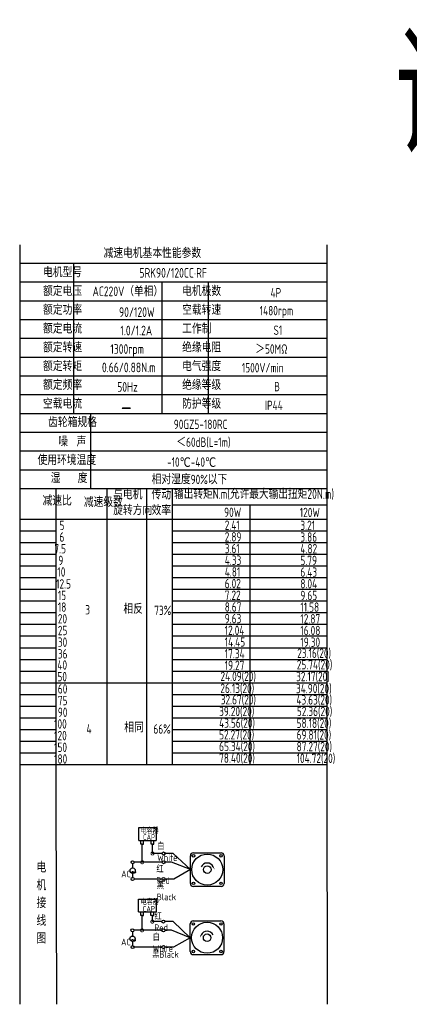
# Model space of a CAD drawing. Header units: inches. Extents: x 837 to 6223, y -2862 to 3098.
# Tile 18 of 139: x 3209 to 3536, y -2862 to -2038. Entities that reach past the tile are written whole.
import ezdxf

# ---------------------------------------------------------------- set-up
doc = ezdxf.new("R2010")
doc.units = ezdxf.units.IN
doc.header["$LTSCALE"] = 10
doc.header["$MEASUREMENT"] = 0
for name, color, linetype in [('1轮廓实线层', 7, 'Continuous'), ('2细线层', 4, 'Continuous'), ('6文字层', 3, 'Continuous'), ('7标注层', 4, 'Continuous')]:
    doc.layers.add(name, color=color, linetype=linetype)
doc.styles.add('PC_TEXTSTYLE', font='isocp.shx', dxfattribs={"width": 0.8, "bigfont": 'HZFS.SHX'})

# ---------------------------------------------------------------- blocks, each defined once
blk = doc.blocks.new('_DotSmall')
at = {"color": 0, "linetype": 'ByBlock', "const_width": 0.5}
blk.add_lwpolyline([(-0.0625, 0, 1), (0.0625, 0, 1)], format="xyb", close=True, dxfattribs=at)

msp = doc.modelspace()

# ---------------------------------------------------------------- linework, layer by layer
at = {"layer": '1轮廓实线层'}
for p, q in [((3209.46444, -2226.21303), (3209.46444, -2393.1536)), ((3209.46444, -2226.21303), (3209.46444, -2398.99893)), ((3466.41128, -2226.21304), (3466.41128, -2673.13835)), ((3209.46445, -2396.72521), (3209.46445, -2701.19951)), ((3209.46445, -2402.6956), (3209.46445, -2717.83088)), ((3209.46445, -2658.01892), (3209.46445, -2861.55045)), ((3209.46445, -2673.13835), (3209.46445, -2861.55045)), ((3466.41128, -2673.13835), (3466.72337, -2861.55044))]:
    msp.add_line(p, q, dxfattribs=at)
at = {"layer": '1轮廓实线层', "color": 4}
for p, q in [((3337.48777, -2443.7452), (3466.41127, -2443.7452)), ((3337.48777, -2455.75632), (3380.4029, -2455.75632))]:
    msp.add_line(p, q, dxfattribs=at)
at = {"layer": '2细线层'}
for p, q in [((3466.41127, -2241.92084), (3209.46444, -2241.92084)), ((3254.47261, -2241.92084), (3254.47261, -2367.58331)), ((3466.41127, -2257.62865), (3209.46444, -2257.62865)), ((3328.45427, -2257.62865), (3328.45427, -2367.58331)), ((3367.19856, -2257.62865), (3367.19856, -2367.58331)), ((3466.41127, -2273.33646), (3209.46444, -2273.33646)), ((3466.41127, -2289.04427), (3209.46444, -2289.04427)), ((3466.41127, -2304.75207), (3209.46444, -2304.75207)), ((3466.41127, -2320.45988), (3209.46444, -2320.45988)), ((3466.41127, -2336.16769), (3209.46444, -2336.16769)), ((3466.41127, -2351.8755), (3209.46444, -2351.8755)), ((3466.41127, -2367.58331), (3209.46444, -2367.58331)), ((3268.75234, -2367.58331), (3268.75234, -2430.41455)), ((3466.41127, -2383.29112), (3209.46444, -2383.29112)), ((3466.41127, -2398.99893), (3209.46444, -2398.99893)), ((3466.41127, -2398.99893), (3209.46444, -2398.99893)), ((3466.41127, -2414.70674), (3209.46444, -2414.70674)), ((3466.41127, -2414.70674), (3209.46444, -2414.70674)), ((3401.94767, -2430.41455), (3209.46444, -2430.41455)), ((3466.41127, -2430.41455), (3209.46444, -2430.41455)), ((3239.99072, -2690.24846), (3239.99072, -2430.41456)), ((3282.64808, -2660.93693), (3282.64808, -2430.41455)), ((3315.82067, -2660.93693), (3315.82067, -2430.41455)), ((3337.48777, -2660.93693), (3337.48777, -2430.41455)), ((3401.94952, -2443.7452), (3401.94952, -2660.93693)), ((3209.46444, -2455.75632), (3466.41127, -2455.75632)), ((3209.46444, -2465.52682), (3239.99071, -2465.52682)), ((3337.48777, -2465.52682), (3466.41127, -2465.52682)), ((3209.46444, -2475.29733), (3239.99071, -2475.29733)), ((3337.48777, -2475.29733), (3466.41127, -2475.29733)), ((3209.46444, -2485.06783), (3239.99071, -2485.06783)), ((3337.48777, -2485.06783), (3466.41127, -2485.06783)), ((3209.46444, -2494.83834), (3239.99071, -2494.83834)), ((3337.48777, -2494.83834), (3466.41127, -2494.83834)), ((3209.46444, -2504.60884), (3239.99071, -2504.60884)), ((3337.48777, -2504.60884), (3466.41127, -2504.60884)), ((3209.46444, -2514.37935), (3239.99071, -2514.37935)), ((3337.48777, -2514.37935), (3466.41127, -2514.37935)), ((3209.46444, -2524.14985), (3239.99071, -2524.14985)), ((3337.48777, -2524.14985), (3466.41127, -2524.14985)), ((3209.46444, -2533.92036), (3239.99071, -2533.92036)), ((3337.48777, -2533.92036), (3466.41127, -2533.92036)), ((3209.46444, -2543.69087), (3239.99071, -2543.69087)), ((3337.48777, -2543.69087), (3466.41127, -2543.69087)), ((3209.46444, -2553.46137), (3239.99071, -2553.46137)), ((3337.48777, -2553.46137), (3466.41127, -2553.46137)), ((3209.46444, -2563.23188), (3239.99071, -2563.23188)), ((3337.48777, -2563.23188), (3466.41127, -2563.23188)), ((3209.46444, -2573.00238), (3239.99071, -2573.00238)), ((3337.48777, -2573.00238), (3466.41127, -2573.00238)), ((3209.46444, -2582.77289), (3239.99071, -2582.77289)), ((3337.48777, -2582.77289), (3466.41127, -2582.77289)), ((3209.46444, -2592.54339), (3337.48777, -2592.54339)), ((3337.48777, -2592.54339), (3466.41127, -2592.54339)), ((3209.46444, -2602.3139), (3239.99071, -2602.3139)), ((3337.48777, -2602.3139), (3466.41127, -2602.3139)), ((3209.46444, -2612.0844), (3239.99071, -2612.0844)), ((3337.48777, -2612.0844), (3466.41127, -2612.0844)), ((3209.46444, -2621.85491), (3239.99071, -2621.85491)), ((3337.48777, -2621.85491), (3466.41127, -2621.85491)), ((3209.46444, -2631.62542), (3239.99071, -2631.62542)), ((3337.48777, -2631.62542), (3466.41127, -2631.62542)), ((3209.46444, -2641.39592), (3239.99071, -2641.39592)), ((3337.48777, -2641.39592), (3466.41127, -2641.39592)), ((3209.46444, -2651.16643), (3239.99071, -2651.16643)), ((3337.48777, -2651.16643), (3466.41127, -2651.16643)), ((3209.46444, -2660.93693), (3337.48777, -2660.93693)), ((3337.48777, -2660.93693), (3466.41127, -2660.93693)), ((3240.44164, -2861.55044), (3239.99072, -2690.24846)), ((3309.10415, -2724.45209), (3309.10415, -2713.77318)), ((3309.10415, -2713.77318), (3323.63648, -2713.77318)), ((3323.63648, -2713.77318), (3323.63648, -2724.45209)), ((3309.10415, -2724.45209), (3323.57817, -2724.45209)), ((3310.8078, -2727.6482), (3310.8078, -2724.45209)), ((3313.15507, -2727.6482), (3313.15507, -2724.45209)), ((3319.41364, -2727.64063), (3319.41364, -2724.44451)), ((3321.76091, -2727.64063), (3321.76091, -2724.44451)), ((3312.01535, -2727.6482), (3310.8078, -2727.6482)), ((3311.98143, -2727.6482), (3313.18898, -2727.6482)), ((3312.01535, -2742.7047), (3312.01535, -2727.6482)), ((3320.62119, -2727.64063), (3319.41364, -2727.64063)), ((3320.58728, -2727.64063), (3321.79482, -2727.64063)), ((3320.62119, -2735.40573), (3320.62119, -2727.60941)), ((3328.56775, -2735.40573), (3320.62119, -2735.40573)), ((3337.89842, -2735.40573), (3331.08281, -2735.40573)), ((3352.32741, -2748.9044), (3337.89842, -2735.40573)), ((3328.57359, -2742.7047), (3312.01535, -2742.7047)), ((3352.32741, -2748.9044), (3338.33538, -2756.76439)), ((3328.56775, -2756.76439), (3305.29927, -2756.76439)), ((3338.33538, -2756.76439), (3331.08281, -2756.76439)), ((3309.02023, -2784.14183), (3309.02023, -2773.46293)), ((3309.02023, -2773.46293), (3323.55256, -2773.46293)), ((3323.55256, -2773.46293), (3323.55256, -2784.14183)), ((3309.02023, -2784.14183), (3323.49425, -2784.14183)), ((3310.72388, -2787.33795), (3310.72388, -2784.14183)), ((3311.93143, -2787.33795), (3310.72388, -2787.33795)), ((3311.89751, -2799.66842), (3311.89751, -2787.33795)), ((3311.89751, -2787.33795), (3313.10506, -2787.33795)), ((3313.07115, -2787.33795), (3313.07115, -2784.14183)), ((3319.32972, -2787.33038), (3319.32972, -2784.13426)), ((3320.53727, -2787.33038), (3319.32972, -2787.33038)), ((3320.50336, -2787.33038), (3321.7109, -2787.33038)), ((3320.50336, -2792.36944), (3320.50336, -2787.33682)), ((3321.67699, -2787.33038), (3321.67699, -2784.13426)), ((3328.45575, -2799.66842), (3311.89751, -2799.66842)), ((3328.44991, -2792.36944), (3320.50336, -2792.36944)), ((3337.78058, -2792.36944), (3330.96497, -2792.36944)), ((3352.20958, -2805.86812), (3337.78058, -2792.36944)), ((3352.20958, -2805.86812), (3338.21755, -2813.7281)), ((3328.44991, -2813.7281), (3305.18144, -2813.7281)), ((3338.21755, -2813.7281), (3330.96497, -2813.7281)), ((3354.71891, -2819.98313), (3377.93027, -2819.98313))]:
    msp.add_line(p, q, dxfattribs=at)
at = {"layer": '2细线层', "color": 4}
for p, q in [((3352.32741, -2760.51008), (3352.32741, -2737.29873)), ((3354.83675, -2734.78939), (3378.0481, -2734.78939)), ((3380.55743, -2737.29873), (3380.55743, -2760.51008)), ((3378.0481, -2763.01942), (3354.83675, -2763.01942)), ((3355.86459, -2763.01942), (3354.83675, -2763.01942)), ((3354.71891, -2791.75311), (3377.93027, -2791.75311)), ((3352.20958, -2817.4738), (3352.20958, -2794.26245)), ((3380.4396, -2794.26245), (3380.4396, -2817.4738))]:
    msp.add_line(p, q, dxfattribs=at)
at = {"layer": '2细线层'}
for points in [[(3371.47629, -2746.55707, 0, 0, 0), (3371.47629, -2746.55707, 0.941, 0, 0), (3372.60285, -2748.97297, 0, 0, 0)], [(3361.29072, -2803.52079, 0, 0, 0), (3361.29072, -2803.52079, 0.941, 0, 0), (3360.16417, -2805.93669, 0, 0, 0)]]:
    msp.add_lwpolyline(points, format="xyseb", dxfattribs=at)
for centre in [(3329.82528, -2735.40573), (3303.98684, -2742.7047), (3329.83112, -2742.7047), (3304.00758, -2756.76439), (3329.82528, -2756.76439), (3329.70744, -2792.36944), (3303.86901, -2799.66842), (3329.71328, -2799.66842), (3303.88975, -2813.7281), (3329.70744, -2813.7281)]:
    msp.add_circle(centre, 1.25753, dxfattribs=at)
at = {"layer": '2细线层', "color": 4}
for centre, radius in [((3366.44242, -2748.9044), 12.99077), ((3354.90903, -2737.37101), 1.01942), ((3377.97582, -2737.37101), 1.01942), ((3366.44242, -2748.9044), 3.13667), ((3354.90903, -2760.4378), 1.01942), ((3377.97582, -2760.4378), 1.01942), ((3366.32459, -2805.86812), 12.99077), ((3354.7912, -2794.33473), 1.01942), ((3377.85798, -2794.33473), 1.01942), ((3366.32459, -2805.86812), 3.13667), ((3354.7912, -2817.40151), 1.01942), ((3377.85798, -2817.40151), 1.01942)]:
    msp.add_circle(centre, radius, dxfattribs=at)
for centre, start, end in [((3354.83675, -2737.29873), 90, 180), ((3378.0481, -2737.29873), 0, 90), ((3354.83675, -2760.51008), 180, 270), ((3378.0481, -2760.51008), 270, 0), ((3354.71891, -2794.26245), 90, 180), ((3377.93027, -2794.26245), 0, 90), ((3354.71891, -2817.4738), 180, 270), ((3377.93027, -2817.4738), 270, 0)]:
    msp.add_arc(centre, 2.50934, start, end, dxfattribs=at)
at = {"layer": '2细线层'}
for centre in [(3366.44242, -2748.9044), (3366.32459, -2805.86812)]:
    msp.add_arc(centre, 5.55426, 25, 156.22351377, dxfattribs=at)
at = {"layer": '7标注层'}
for p, q in [((3304.00031, -2743.96216), (3304.00256, -2747.52222)), ((3312.01535, -2742.7047), (3305.24437, -2742.7047)), ((3336.60718, -2742.7047), (3331.08865, -2742.7047)), ((3352.32741, -2748.9044), (3336.60718, -2742.7047)), ((3304.00534, -2751.9468), (3304.00758, -2755.50686)), ((3311.89751, -2799.66842), (3305.12654, -2799.66842)), ((3336.48935, -2799.66842), (3330.97082, -2799.66842)), ((3352.20958, -2805.86812), (3336.48935, -2799.66842)), ((3303.88248, -2800.92588), (3303.88472, -2804.48593)), ((3303.88751, -2808.91052), (3303.88975, -2812.47057))]:
    msp.add_line(p, q, dxfattribs=at)
for centre in [(3304.00395, -2749.73451), (3303.88612, -2806.69823)]:
    msp.add_circle(centre, 2.21229, dxfattribs=at)

# ---------------------------------------------------------------- block references
at = {"layer": '2细线层'}
for p, xscale, yscale, zscale, rotation in [((3320.62119, -2735.40573), 5.299573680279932, 5.299573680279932, 5.299573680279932, 0.05529606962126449), ((3312.01535, -2742.7047), 5.299573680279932, 5.299573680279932, 5.299573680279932, 0.05529606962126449), ((3320.50336, -2792.36944), 5.299573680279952, 5.299573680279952, 5.299573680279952, 0.05529606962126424), ((3311.89751, -2799.66842), 5.299573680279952, 5.299573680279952, 5.299573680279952, 0.05529606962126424)]:
    msp.add_blockref('_DotSmall', p, dxfattribs=dict(at, xscale=xscale, yscale=yscale, zscale=zscale, rotation=rotation))

# ---------------------------------------------------------------- texts
at = {"layer": '6文字层', "style": 'PC_TEXTSTYLE'}
for s, insert, char_height, width, attachment_point in [('{\\C3;调速风叶}', (3523.44622, -2052.40206), 100, 476.7582869, 1), ('{\\C3;减速电机基本性能参数}', (3279.65638, -2229.38397), 7.8539044, 91.6376662, 1), ('{\\C3;         电机型号 }', (3196.69954, -2245.43281), 7.8539044, 91.6376662, 1), ('\\pi15.537;{\\C3;      5RK90/120CC·RF}', (3271.91536, -2245.68042), 8.100556, 112.3650494, 1), ('{\\C3;         额定电压}', (3196.69954, -2261.14062), 7.8539044, 91.6376662, 1), ('{\\C3;       AC220V（单相）}', (3244.54443, -2261.10639), 8.100556, 94.5155433, 1), ('{\\C3;         电机极数}', (3313.07658, -2261.14062), 7.8539044, 91.6376662, 1), ('{\\C3;         4P}', (3387.09563, -2262.34621), 7.8539044, 91.6376662, 1), ('{\\C3;         额定功率}', (3196.69954, -2276.84843), 7.8539044, 91.6376662, 1), ('{\\C3;              90/120W}', (3240.75686, -2278.50174), 8.100556, 94.5155433, 1), ('{\\C3;         空载转速}', (3313.07658, -2276.84843), 7.8539044, 91.6376662, 1), ('{\\C3;          1480rpm}', (3374.42653, -2277.37208), 7.8539044, 91.6376662, 1), ('{\\C3;         额定电流}', (3196.69954, -2292.55624), 7.8539044, 91.6376662, 1), ('{\\C3;              1.0/1.2A}', (3241.83403, -2293.92091), 8.100556, 94.5155433, 1), ('{\\C3;         工作制}', (3313.07658, -2292.55624), 7.8539044, 91.6376662, 1), ('{\\C3;           S1}', (3382.36241, -2293.76183), 7.8539044, 91.6376662, 1), ('{\\C3;         额定转速}', (3196.69954, -2308.26405), 7.8539044, 91.6376662, 1), ('{\\C3;       1300rpm}', (3259.40582, -2309.36471), 8.100556, 94.5155433, 1), ('{\\C3;         绝缘电阻}', (3313.07658, -2308.26405), 7.8539044, 91.6376662, 1), ('{\\C3;       ＞50MΩ}', (3381.47493, -2309.46964), 7.8539044, 91.6376662, 1), ('{\\C3;         额定转矩}', (3196.69954, -2323.97186), 7.8539044, 91.6376662, 1), ('{\\C3;       0.66/0.88N.m}', (3252.36692, -2324.7556), 8.100556, 94.5155433, 1), ('{\\C3;         电气强度}', (3313.07658, -2323.97186), 7.8539044, 91.6376662, 1), ('{\\C3;  1500V/min}', (3388.22249, -2325.17745), 7.8539044, 91.6376662, 1), ('{\\C3;         额定频率}', (3196.69954, -2339.67966), 7.8539044, 91.6376662, 1), ('{\\C3;         绝缘等级}', (3313.07658, -2339.67966), 7.8539044, 91.6376662, 1), ('{\\C3;        50Hz}', (3261.42455, -2341.09031), 8.100556, 94.5155433, 1), ('{\\C3;          B}', (3386.50397, -2340.88526), 7.8539044, 91.6376662, 1), ('{\\C3;         空载电流}', (3196.69954, -2355.38747), 7.8539044, 91.6376662, 1), ('{\\C3;         防护等级}', (3313.07658, -2355.38747), 7.8539044, 91.6376662, 1), ('{\\C3;        \\H1.6708x;—}', (3265.50284, -2355.03401), 7.8539044, 91.6376662, 1), ('{\\C3;         IP44}', (3382.36241, -2356.59306), 7.8539044, 91.6376662, 1), ('{\\C3;              齿轮箱规格}', (3183.00365, -2370.81461), 7.8539044, 91.6376662, 1), ('{\\C3;             90GZ5-180RC}', (3291.74081, -2372.45479), 7.8539044, 91.6376662, 1), ('{\\C3;              噪  声}', (3191.38172, -2387.01028), 7.8539044, 91.6376662, 1), ('{\\C3;              ＜60dB(L=1m)}', (3290.2514, -2387.41823), 7.8539044, 91.6376662, 1), ('{\\C3;       使用环境温度}', (3199.27629, -2402.5109), 7.8539044, 91.6376662, 1), ('{\\C3;       -10℃-40℃}', (3307.62199, -2404.07239), 7.8539044, 91.6376662, 1), ('{\\C3;           湿    度}', (3195.97327, -2417.47072), 7.8539044, 91.6376662, 1), ('{\\C3;      相对湿度90%以下}', (3298.34032, -2418.58937), 7.8539044, 91.6376662, 1), ('{\\C3;输出转矩N.m(允许最大输出扭矩20N.m)}', (3338.62842, -2430.70066), 8.100556, 140.9134884, 1), ('{\\C3;              减速比}', (3178.3314, -2436.51507), 7.8539044, 91.6376662, 1), ('{\\C3;              减速级数}', (3212.85937, -2437.65424), 7.8539044, 91.6376662, 1), ('{\\C3;与电机\\P旋转方向}', (3287.68463, -2431.2688), 7.853904, 91.6376662, 1), ('{\\C3;传动\\P效率}', (3319.83088, -2431.35109), 7.853904, 91.6376662, 1), ('{\\C3;                90W}', (3323.08946, -2446.05684), 7.8539044, 91.6376662, 1), ('{\\C3;                120W}', (3386.39822, -2446.21063), 7.8539044, 91.6376662, 1), ('{\\C3;                   5}', (3174.52678, -2456.99061), 7.8539044, 91.6376662, 1), ('{\\C3;                2.41}', (3323.60104, -2456.84516), 7.8539044, 91.6376662, 1), ('{\\C3;                3.21}', (3386.9098, -2456.99895), 7.8539044, 91.6376662, 1), ('{\\C3;                   6}', (3174.52678, -2466.76111), 7.8539044, 91.6376662, 1), ('{\\C3;                2.89}', (3323.60104, -2466.61567), 7.8539044, 91.6376662, 1), ('{\\C3;                3.86}', (3386.9098, -2466.76946), 7.8539044, 91.6376662, 1), ('{\\C3;                  7.5}', (3173.8376, -2476.53162), 7.8539044, 91.6376662, 1), ('{\\C3;                3.61}', (3323.60104, -2476.38617), 7.8539044, 91.6376662, 1), ('{\\C3;                4.82}', (3386.9098, -2476.53996), 7.8539044, 91.6376662, 1), ('{\\C3;                  9}', (3177.14645, -2486.30212), 7.8539044, 91.6376662, 1), ('{\\C3;                4.33}', (3323.60104, -2486.15668), 7.8539044, 91.6376662, 1), ('{\\C3;                5.79}', (3386.9098, -2486.31047), 7.8539044, 91.6376662, 1), ('{\\C3;                   10}', (3172.77925, -2495.95439), 7.8539044, 91.6376662, 1), ('{\\C3;                4.81}', (3323.60104, -2495.92718), 7.8539044, 91.6376662, 1), ('{\\C3;                6.43}', (3386.9098, -2496.08097), 7.8539044, 91.6376662, 1), ('{\\C3;                   12.5}', (3171.68641, -2505.96487), 7.8539044, 91.6376662, 1), ('{\\C3;                6.02}', (3323.60104, -2505.69769), 7.8539044, 91.6376662, 1), ('{\\C3;                8.04}', (3386.9098, -2505.85148), 7.8539044, 91.6376662, 1), ('{\\C3;                   15}', (3173.14843, -2515.61364), 7.8539044, 91.6376662, 1), ('{\\C3;                7.22}', (3323.60104, -2515.46819), 7.8539044, 91.6376662, 1), ('{\\C3;                9.65}', (3386.9098, -2515.62199), 7.8539044, 91.6376662, 1), ('{\\C3;                   18}', (3173.14843, -2525.38415), 7.8539044, 91.6376662, 1), ('{\\C3;     3}', (3246.38605, -2527.57251), 7.8539044, 91.6376662, 1), ('{\\C3;     相反}', (3278.2827, -2527.01539), 7.8539044, 91.6376662, 1), ('{\\C3;  73%}', (3314.88805, -2528.11068), 7.8539044, 91.6376662, 1), ('{\\C3;                8.67}', (3323.60104, -2525.2387), 7.8539044, 91.6376662, 1), ('{\\C3;                11.58}', (3386.9098, -2525.39249), 7.8539044, 91.6376662, 1), ('{\\C3;                   20}', (3173.14843, -2535.15465), 7.8539044, 91.6376662, 1), ('{\\C3;                9.63}', (3323.60104, -2535.00921), 7.8539044, 91.6376662, 1), ('{\\C3;                12.87}', (3386.9098, -2535.163), 7.8539044, 91.6376662, 1), ('{\\C3;                   25}', (3173.14843, -2544.92516), 7.8539044, 91.6376662, 1), ('{\\C3;                12.04}', (3323.60104, -2544.77971), 7.8539044, 91.6376662, 1), ('{\\C3;                16.08}', (3386.9098, -2544.9335), 7.8539044, 91.6376662, 1), ('{\\C3;                   30}', (3173.14843, -2554.69566), 7.8539044, 91.6376662, 1), ('{\\C3;                14.45}', (3323.60104, -2554.55022), 7.8539044, 91.6376662, 1), ('{\\C3;                19.30}', (3386.9098, -2554.70401), 7.8539044, 91.6376662, 1), ('{\\C3;                   36}', (3173.14843, -2564.46617), 7.8539044, 91.6376662, 1), ('{\\C3;                17.34}', (3323.60104, -2564.32072), 7.8539044, 91.6376662, 1), ('{\\C3;                23.16(20)}', (3384.23463, -2563.9399), 7.8539044, 91.6376662, 1), ('{\\C3;                   40}', (3172.78902, -2573.80124), 7.8539044, 91.6376662, 1), ('{\\C3;                19.27}', (3323.60104, -2574.09123), 7.8539044, 91.6376662, 1), ('{\\C3;                25.74(20)}', (3383.87794, -2573.53219), 7.8539044, 91.6376662, 1), ('{\\C3;                   50}', (3172.78902, -2583.57175), 7.8539044, 91.6376662, 1), ('{\\C3;               24.09(20)}', (3323.60104, -2583.28426), 7.8539044, 91.6376662, 1), ('{\\C3;               32.17(20)}', (3386.9098, -2583.43806), 7.8539044, 91.6376662, 1), ('{\\C3;                   60}', (3173.14843, -2593.77769), 7.8539044, 91.6376662, 1), ('{\\C3;               26.13(20)}', (3323.5117, -2593.35547), 7.8539044, 91.6376662, 1), ('{\\C3;               34.90(20)}', (3386.82046, -2593.50926), 7.8539044, 91.6376662, 1), ('{\\C3;                32.67(20)}', (3320.25243, -2602.82528), 7.8539044, 91.6376662, 1), ('{\\C3;                43.63(20)}', (3383.56118, -2602.97907), 7.8539044, 91.6376662, 1), ('{\\C3;                   75}', (3173.14843, -2603.54819), 7.8539044, 91.6376662, 1), ('{\\C3;                   90}', (3173.14843, -2613.3187), 7.8539044, 91.6376662, 1), ('{\\C3;                39.20(20)}', (3318.88863, -2612.59578), 7.8539044, 91.6376662, 1), ('{\\C3;                52.36(20)}', (3383.96851, -2612.57259), 7.8539044, 91.6376662, 1), ('{\\C3;                  100}', (3173.63326, -2623.0892), 7.8539044, 91.6376662, 1), ('{\\C3;     4}', (3247.41989, -2627.16597), 7.8539044, 91.6376662, 1), ('{\\C3;     相同}', (3278.99439, -2626.11537), 7.8539044, 91.6376662, 1), ('{\\C3;   66%}', (3310.59819, -2627.33397), 7.8539044, 91.6376662, 1), ('{\\C3;                43.56(20)}', (3318.88863, -2622.36629), 7.8539044, 91.6376662, 1), ('{\\C3;                58.18(20)}', (3383.75736, -2622.52008), 7.8539044, 91.6376662, 1), ('{\\C3;                  120}', (3173.63326, -2632.85971), 7.8539044, 91.6376662, 1), ('{\\C3;                52.27(20)}', (3318.88649, -2632.13679), 7.8539044, 91.6376662, 1), ('{\\C3;                69.81(20)}', (3383.75522, -2632.29058), 7.8539044, 91.6376662, 1), ('{\\C3;                  150}', (3173.63326, -2642.63021), 7.8539044, 91.6376662, 1), ('{\\C3;                65.34(20)}', (3318.88649, -2641.9073), 7.8539044, 91.6376662, 1), ('{\\C3;                87.27(20)}', (3383.75522, -2642.06109), 7.8539044, 91.6376662, 1), ('{\\C3;                78.40(20)}', (3318.88649, -2651.6778), 7.8539044, 91.6376662, 1), ('{\\C3;                104.72(20)}', (3383.75522, -2651.8316), 7.8539044, 91.6376662, 1), ('{\\C3;                  180}', (3173.63326, -2652.40072), 7.8539044, 91.6376662, 1), ('\\pi0.61362;电容器', (3309.98853, -2713.99412), 4.7060261, 25.3033154, 1), ('\\pi3.1962;CAP', (3309.46143, -2719.39342), 4.7060261, 14.4740203, 1), ('白White', (3324.571, -2726.7399), 5.590759, 19.2640921, 1), ('{\\C3;     电\\P     机\\P     接\\P     线\\P     图}', (3217.43702, -2742.40945), 8.9248914, 175.8223704, 2), ('\\pi0.11496;~', (3302.00582, -2745.71843), 11.3057572, 3.8477626, 1), ('\\pi2.1218;AC', (3292.34535, -2749.69387), 5.590759, 10.0579945, 1), ('\\pi0.16814;红Red', (3323.71203, -2745.85087), 5.590759, 14.2985603, 1), ('黑Black', (3324.17115, -2759.60053), 5.590759, 20.0394661, 1), ('\\pi0.61362;电容器', (3310.0445, -2773.70908), 4.7060261, 21.7768116, 1), ('\\pi3.1962;CAP', (3309.29986, -2779.29139), 4.7060261, 14.4740203, 1), ('\\pi0.16814;红Red', (3322.12853, -2785.34957), 5.590759, 14.2985603, 1), ('\\pi0.11496;~', (3301.88799, -2802.68215), 11.3057572, 3.8477626, 1), ('\\pi2.1218;AC', (3292.22751, -2806.65759), 5.590759, 10.0579945, 1), ('白White', (3320.83455, -2802.80678), 5.590759, 21.6531437, 1), ('黑Black', (3320.35362, -2816.99159), 5.590759, 20.9993997, 1)]:
    msp.add_mtext(s, dxfattribs=dict(at, insert=insert, char_height=char_height, width=width, attachment_point=attachment_point))

doc.saveas('drawing.dxf')
